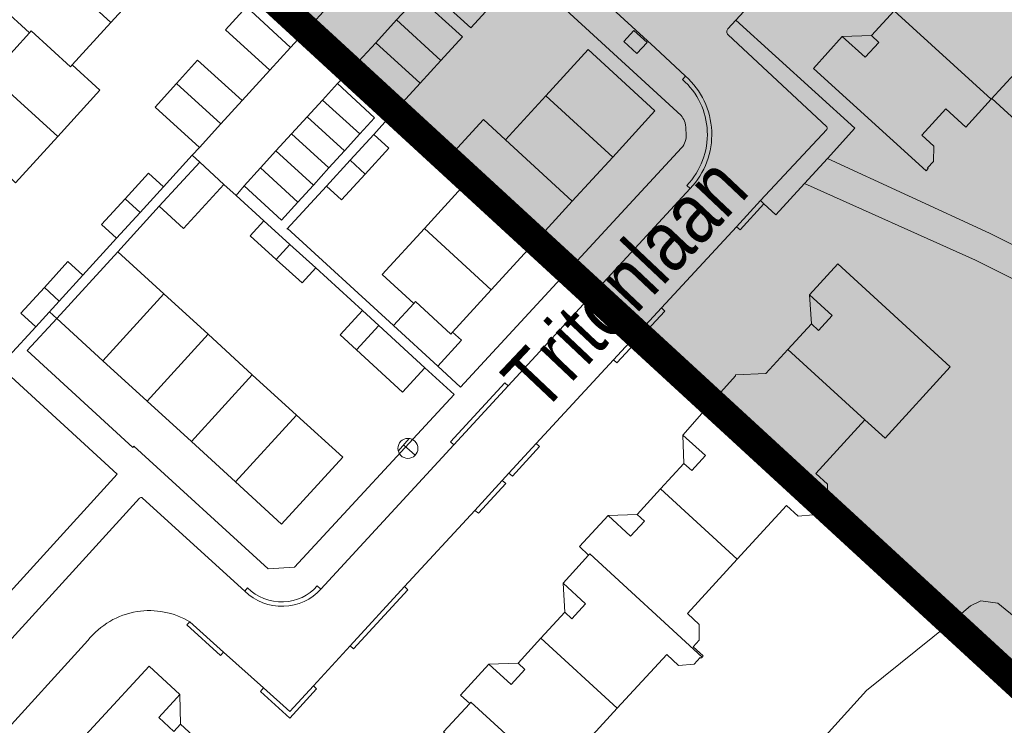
# Model space of a CAD drawing. Header units: metres. Extents: x 111546 to 149831, y 498798 to 507863.
# Tile 28 of 256: x 112666 to 112683, y 500455 to 500467. Entities that reach past the tile are written whole.
import ezdxf

# ---------------------------------------------------------------- set-up
doc = ezdxf.new("R2010")
doc.units = ezdxf.units.M
doc.layers.add('bladindeeling kader-5', color=170, linetype='Continuous')
doc.layers.add('bladindeling hatch kader 5', color=254, linetype='Continuous')
doc.layers.add('bladindeling', color=7, linetype='Continuous', lineweight=5)
doc.styles.add('Stempel', font='arial.ttf')
doc.styles.add('Zaanstad', font='ARIALN.TTF')

# ---------------------------------------------------------------- blocks, each defined once
blk = doc.blocks.new('Q25')
at = {"color": 0}
for p, q in [((-0.836, 0.544), (0.836, 0.546)), ((-0.021, 0.539), (-0.027, -1.003))]:
    blk.add_line(p, q, dxfattribs=at)
blk.add_circle((0, 0), 1, dxfattribs=at)

msp = doc.modelspace()

# ---------------------------------------------------------------- hatches: boundary and pattern name
at = {"layer": 'bladindeling hatch kader 5'}
h = msp.add_hatch(color=256, dxfattribs=at)
h.dxf.hatch_style = 1
h.paths.add_polyline_path([(112680.6096, 500495.8942), (112706.5697, 500472.0346), (112687.5801, 500451.3732), (112661.62, 500475.2328)])

# ---------------------------------------------------------------- linework, layer by layer
at = {"layer": 'bladindeeling kader-5', "linetype": 'ByBlock', "const_width": 0.5}
msp.add_lwpolyline([(112680.6096, 500495.8942), (112706.5697, 500472.0346), (112687.5801, 500451.3732), (112661.62, 500475.2328)], close=True, dxfattribs=at)
at = {"layer": 'bladindeling'}
for p, q in [((112682.4583, 500471.4515), (112678.2803, 500466.875)), ((112682.4583, 500471.4515), (112678.2803, 500466.875)), ((112674.3255, 500468.7494), (112676.8926, 500466.4015)), ((112674.3255, 500468.7494), (112676.8926, 500466.4015)), ((112666.3752, 500467.8886), (112667.5273, 500466.837)), ((112671.002, 500466.8256), (112670.2409, 500467.5226)), ((112669.8585, 500467.1051), (112670.6196, 500466.4082)), ((112680.6127, 500466.611), (112681.0058, 500467.0396)), ((112681.0058, 500467.0396), (112682.6767, 500465.5154)), ((112667.5273, 500466.837), (112666.8611, 500466.1072)), ((112670.6196, 500466.4082), (112671.002, 500466.8256)), ((112672.0857, 500466.4877), (112672.445, 500466.8796)), ((112672.445, 500466.8796), (112673.206, 500466.1825)), ((112678.2803, 500466.875), (112678.1454, 500466.7276)), ((112678.2803, 500466.875), (112678.1454, 500466.7276)), ((112665.46, 500465.9273), (112666.1277, 500466.6597)), ((112678.1511, 500466.622), (112679.8417, 500465.0503)), ((112678.1511, 500466.622), (112679.8417, 500465.0503)), ((112682.6767, 500465.5154), (112683.7694, 500466.7205)), ((112672.8467, 500465.7905), (112672.0857, 500466.4877)), ((112680.1084, 500466.595), (112680.6127, 500466.611)), ((112676.8926, 500466.4015), (112677.4155, 500465.912)), ((112676.8926, 500466.4015), (112677.4155, 500465.912)), ((112673.206, 500466.1825), (112672.8467, 500465.7905)), ((112670.2608, 500466.0162), (112669.7847, 500465.4954)), ((112670.2608, 500466.0162), (112669.7847, 500465.4954)), ((112671.5658, 500465.9213), (112671.7153, 500466.0831)), ((112671.5658, 500465.9213), (112671.7153, 500466.0831)), ((112666.6131, 500464.8764), (112665.46, 500465.9273)), ((112668.654, 500465.7854), (112669.4179, 500465.0915)), ((112671.1667, 500465.5026), (112671.4249, 500465.7857)), ((112671.1667, 500465.5026), (112671.4249, 500465.7857)), ((112671.4249, 500465.7857), (112671.5658, 500465.9213)), ((112671.4249, 500465.7857), (112671.5658, 500465.9213)), ((112677.4155, 500465.912), (112677.3635, 500465.8566)), ((112677.4155, 500465.912), (112677.3635, 500465.8566)), ((112670.9046, 500465.2153), (112671.1667, 500465.5026)), ((112670.9046, 500465.2153), (112671.1667, 500465.5026)), ((112671.1667, 500465.5026), (112671.81, 500464.9188)), ((112671.1667, 500465.5026), (112671.81, 500464.9188)), ((112674.3167, 500464.8157), (112675.0137, 500465.5768)), ((112676.164, 500464.5229), (112675.0137, 500465.5768)), ((112670.6352, 500464.92), (112670.9046, 500465.2153)), ((112670.6352, 500464.92), (112670.9046, 500465.2153)), ((112670.9046, 500465.2153), (112671.5486, 500464.6308)), ((112670.9046, 500465.2153), (112671.5486, 500464.6308)), ((112677.418, 500465.0028), (112677.4251, 500464.9194)), ((112677.418, 500465.0028), (112677.4251, 500464.9194)), ((112679.8472, 500464.9968), (112678.707, 500463.7723)), ((112679.8472, 500464.9968), (112678.707, 500463.7723)), ((112670.3679, 500464.6268), (112670.6352, 500464.92)), ((112670.3679, 500464.6268), (112670.6352, 500464.92)), ((112670.6352, 500464.92), (112671.28, 500464.3348)), ((112670.6352, 500464.92), (112671.28, 500464.3348)), ((112671.5486, 500464.6308), (112671.81, 500464.9188)), ((112671.5486, 500464.6308), (112671.81, 500464.9188)), ((112675.4671, 500463.7618), (112674.3167, 500464.8157)), ((112670.1007, 500464.3339), (112670.3679, 500464.6268)), ((112670.1007, 500464.3339), (112670.3679, 500464.6268)), ((112670.3679, 500464.6268), (112671.0134, 500464.041)), ((112670.3679, 500464.6268), (112671.0134, 500464.041)), ((112671.28, 500464.3348), (112671.5486, 500464.6308)), ((112671.28, 500464.3348), (112671.5486, 500464.6308)), ((112668.4352, 500464.0105), (112668.9285, 500464.5528)), ((112671.6456, 500464.466), (112671.9027, 500464.23)), ((112676.164, 500464.5229), (112675.4671, 500463.7618)), ((112679.8585, 500464.4978), (112679.4653, 500464.0697)), ((112679.8585, 500464.4978), (112679.4653, 500464.0697)), ((112679.8585, 500464.4978), (112682.6449, 500463.2123)), ((112679.8585, 500464.4978), (112682.6449, 500463.2123)), ((112669.8214, 500464.0277), (112670.1007, 500464.3339)), ((112669.8214, 500464.0277), (112670.1007, 500464.3339)), ((112670.1007, 500464.3339), (112670.747, 500463.7474)), ((112670.1007, 500464.3339), (112670.747, 500463.7474)), ((112671.0134, 500464.041), (112671.28, 500464.3348)), ((112671.0134, 500464.041), (112671.28, 500464.3348)), ((112669.4729, 500464.0527), (112669.6858, 500463.8593)), ((112669.4729, 500464.0527), (112669.6858, 500463.8593)), ((112669.6858, 500463.8593), (112669.8214, 500464.0277)), ((112669.6858, 500463.8593), (112669.8214, 500464.0277)), ((112671.2392, 500464.0231), (112670.5579, 500463.2838)), ((112671.2392, 500464.0231), (112670.5579, 500463.2838)), ((112670.747, 500463.7474), (112671.0134, 500464.041)), ((112670.747, 500463.7474), (112671.0134, 500464.041)), ((112672.9229, 500463.2935), (112673.6198, 500464.0546)), ((112674.77, 500463.0007), (112673.6198, 500464.0546)), ((112677.497, 500463.9813), (112674.3649, 500460.5893)), ((112677.497, 500463.9813), (112674.3649, 500460.5893)), ((112677.4376, 500464.0348), (112677.497, 500463.9813)), ((112677.4376, 500464.0348), (112677.497, 500463.9813)), ((112682.4072, 500462.7465), (112679.4653, 500464.0697)), ((112682.4072, 500462.7465), (112679.4653, 500464.0697)), ((112667.7718, 500463.8038), (112668.0292, 500463.5678)), ((112669.6858, 500463.8593), (112670.1612, 500463.4264)), ((112669.6858, 500463.8593), (112670.1612, 500463.4264)), ((112675.4671, 500463.7618), (112674.77, 500463.0007)), ((112678.707, 500463.7723), (112678.2933, 500463.3225)), ((112678.707, 500463.7723), (112678.2933, 500463.3225)), ((112678.707, 500463.7723), (112678.7622, 500463.7173)), ((112678.707, 500463.7723), (112678.7622, 500463.7173)), ((112667.6461, 500462.8939), (112668.3577, 500463.6758)), ((112672.391, 500461.6251), (112670.5618, 500463.3012)), ((112674.073, 500462.2396), (112672.9229, 500463.2935)), ((112678.2933, 500463.3225), (112676.9997, 500461.928)), ((112678.2933, 500463.3225), (112676.9997, 500461.928)), ((112667.0464, 500462.4894), (112667.6231, 500463.1251)), ((112682.6449, 500463.2123), (112683.5099, 500462.7793)), ((112682.6449, 500463.2123), (112683.5099, 500462.7793)), ((112670.3728, 500462.7622), (112670.6078, 500463.0203)), ((112674.77, 500463.0007), (112674.073, 500462.2396)), ((112682.4072, 500462.7465), (112684.8167, 500461.5439)), ((112682.4072, 500462.7465), (112684.8167, 500461.5439)), ((112671.8554, 500461.8807), (112671.0541, 500462.6144)), ((112666.3828, 500462.2799), (112666.6408, 500462.0446)), ((112674.073, 500462.2396), (112673.4067, 500461.5117)), ((112668.4392, 500462.1695), (112667.3902, 500461.0193)), ((112669.2005, 500461.4739), (112668.4392, 500462.1695)), ((112679.5813, 500461.6528), (112679.5503, 500462.1526)), ((112676.9997, 500461.928), (112676.1762, 500461.0372)), ((112676.9997, 500461.928), (112676.1762, 500461.0372)), ((112666.5971, 500461.7438), (112666.4712, 500461.8587)), ((112671.7529, 500461.2045), (112672.1365, 500461.6228)), ((112669.2005, 500461.4739), (112668.1514, 500460.3237)), ((112669.9616, 500460.7783), (112669.2005, 500461.4739)), ((112680.5001, 500460.0037), (112679.1778, 500461.2135)), ((112676.1762, 500461.0372), (112674.8475, 500459.5934)), ((112676.1762, 500461.0372), (112674.8475, 500459.5934)), ((112667.3902, 500461.0193), (112668.1514, 500460.3237)), ((112669.9616, 500460.7783), (112668.9127, 500459.6282)), ((112670.7233, 500460.0824), (112669.9616, 500460.7783)), ((112674.3649, 500460.5893), (112673.429, 500459.5737)), ((112674.3649, 500460.5893), (112673.429, 500459.5737)), ((112668.1514, 500460.3237), (112668.9127, 500459.6282)), ((112677.819, 500460.2467), (112679.7462, 500458.4918)), ((112669.6733, 500458.9333), (112670.7233, 500460.0824)), ((112677.3664, 500459.7396), (112677.3886, 500459.2541)), ((112668.9127, 500459.6282), (112669.6733, 500458.9333)), ((112673.429, 500459.5737), (112671.143, 500457.0883)), ((112673.429, 500459.5737), (112671.143, 500457.0883)), ((112674.8475, 500459.5934), (112674.378, 500459.0852)), ((112674.8475, 500459.5934), (112674.378, 500459.0852)), ((112674.378, 500459.0852), (112674.2631, 500458.9579)), ((112674.378, 500459.0852), (112674.2631, 500458.9579)), ((112674.2631, 500458.9579), (112673.792, 500458.4447)), ((112674.2631, 500458.9579), (112673.792, 500458.4447)), ((112676.9849, 500458.8151), (112678.3064, 500457.606)), ((112668.0221, 500458.6547), (112664.2208, 500454.498)), ((112668.0221, 500458.6547), (112664.2208, 500454.498)), ((112669.8317, 500457.054), (112668.0728, 500458.655)), ((112669.8317, 500457.054), (112668.0728, 500458.655)), ((112673.792, 500458.4447), (112672.5823, 500457.1339)), ((112673.792, 500458.4447), (112672.5823, 500457.1339)), ((112676.0833, 500458.3556), (112676.5813, 500458.376)), ((112675.7488, 500457.677), (112675.7674, 500457.6972)), ((112675.7674, 500457.6972), (112677.6991, 500455.9213)), ((112671.143, 500457.0883), (112671.0801, 500457.1454)), ((112671.143, 500457.0883), (112671.0801, 500457.1454)), ((112672.5823, 500457.1339), (112671.6446, 500456.1165)), ((112672.5823, 500457.1339), (112671.6446, 500456.1165)), ((112675.3081, 500457.1951), (112675.3388, 500456.6941)), ((112669.8778, 500457.1151), (112669.8317, 500457.054)), ((112669.8778, 500457.1151), (112669.8317, 500457.054)), ((112668.8363, 500456.4737), (112668.8857, 500456.5291)), ((112668.8363, 500456.4737), (112668.8857, 500456.5291)), ((112669.4136, 500455.9481), (112668.8363, 500456.4737)), ((112669.4136, 500455.9481), (112668.8363, 500456.4737)), ((112669.4631, 500456.0057), (112668.8857, 500456.5291)), ((112669.4631, 500456.0057), (112668.8857, 500456.5291)), ((112667.1334, 500456.2078), (112664.4951, 500453.3148)), ((112667.1334, 500456.2078), (112664.4951, 500453.3148)), ((112671.6446, 500456.1165), (112671.0142, 500455.429)), ((112671.6446, 500456.1165), (112671.0142, 500455.429)), ((112674.9282, 500456.2474), (112676.2407, 500455.0406)), ((112669.4631, 500456.0057), (112669.4136, 500455.9481)), ((112669.4631, 500456.0057), (112669.4136, 500455.9481)), ((112670.1526, 500455.3939), (112669.4631, 500456.0057)), ((112670.1526, 500455.3939), (112669.4631, 500456.0057)), ((112674.0314, 500455.8009), (112674.5338, 500455.8181)), ((112668.713, 500455.2778), (112668.7283, 500454.769)), ((112670.6067, 500454.9834), (112670.1526, 500455.3939)), ((112670.6067, 500454.9834), (112670.1526, 500455.3939)), ((112671.0142, 500455.429), (112670.6067, 500454.9834)), ((112671.0142, 500455.429), (112670.6067, 500454.9834))]:
    msp.add_line(p, q, dxfattribs=at)
for points in [[(112673.8544, 500468.4373), (112676.722, 500465.8029), (112677.3377, 500465.2386)], [(112673.8544, 500468.4373), (112676.722, 500465.8029), (112677.3377, 500465.2386)], [(112666.1277, 500466.6597), (112665.6511, 500467.0953), (112666.3752, 500467.8886)], [(112671.002, 500466.8256), (112671.3608, 500467.2176), (112670.5997, 500467.9146), (112670.2409, 500467.5226)], [(112668.0923, 500467.7754), (112668.2514, 500467.6301), (112667.5273, 500466.837)], [(112672.445, 500466.8796), (112672.8155, 500467.2842), (112673.5765, 500466.5871), (112673.206, 500466.1825)], [(112669.8585, 500467.1051), (112669.4996, 500466.7131), (112670.2608, 500466.0162), (112670.6196, 500466.4082)], [(112678.2803, 500466.875), (112680.3307, 500465.0162), (112679.8585, 500464.4978)], [(112678.2803, 500466.875), (112680.3307, 500465.0162), (112679.8585, 500464.4978)], [(112666.1277, 500466.6597), (112666.1566, 500466.6915), (112666.8322, 500466.0754), (112666.8611, 500466.1072)], [(112672.8467, 500465.7905), (112672.4762, 500465.386), (112671.7153, 500466.0831), (112672.0857, 500466.4877)], [(112681.8955, 500465.3501), (112681.4836, 500464.896), (112681.6869, 500464.7104), (112681.6805, 500464.4484), (112681.5785, 500464.3365), (112681.5923, 500464.3241), (112681.5556, 500464.283), (112679.6193, 500466.0475), (112680.1084, 500466.595)], [(112680.1084, 500466.595), (112680.5058, 500466.24), (112680.7395, 500466.4947), (112680.6127, 500466.611)], [(112675.0137, 500465.5768), (112675.7397, 500466.3695), (112676.8898, 500465.3157), (112676.164, 500464.5229)], [(112669.4179, 500465.0915), (112669.7847, 500465.4954), (112669.0209, 500466.1892), (112668.654, 500465.7854)], [(112666.8611, 500466.1072), (112667.3382, 500465.672), (112666.6131, 500464.8764)], [(112668.654, 500465.7854), (112668.287, 500465.3814), (112669.051, 500464.6875), (112669.4179, 500465.0915)], [(112671.81, 500464.9188), (112672.0634, 500465.198), (112671.4249, 500465.7857)], [(112671.81, 500464.9188), (112672.0634, 500465.198), (112671.4249, 500465.7857)], [(112671.5658, 500465.9213), (112672.332, 500465.2264), (112672.0519, 500464.9089)], [(112671.5658, 500465.9213), (112672.332, 500465.2264), (112672.0519, 500464.9089)], [(112684.8308, 500465.8163), (112683.7085, 500464.5955), (112682.6881, 500465.5279)], [(112682.6767, 500465.5154), (112682.239, 500465.0363), (112681.8955, 500465.3501)], [(112674.3167, 500464.8157), (112673.9376, 500465.1658), (112673.2392, 500464.403), (112673.6198, 500464.0546)], [(112666.6131, 500464.8764), (112665.8878, 500464.0807), (112665.7292, 500464.2255)], [(112671.6456, 500464.466), (112672.0519, 500464.9089), (112672.3092, 500464.6729), (112671.9027, 500464.23)], [(112669.051, 500464.6875), (112668.9285, 500464.5528), (112669.0558, 500464.4357)], [(112669.051, 500464.6875), (112668.9285, 500464.5528), (112669.0558, 500464.4357)], [(112677.346, 500464.6796), (112673.5453, 500460.5645), (112673.1521, 500460.9281)], [(112677.346, 500464.6796), (112673.5453, 500460.5645), (112673.1521, 500460.9281)], [(112671.9027, 500464.23), (112671.4963, 500463.7869), (112671.2392, 500464.0231), (112671.6456, 500464.466)], [(112668.0292, 500463.5678), (112668.4352, 500464.0105), (112668.1779, 500464.2465), (112667.7718, 500463.8038)], [(112669.8214, 500464.0277), (112670.4641, 500463.4357), (112670.747, 500463.7474)], [(112669.8214, 500464.0277), (112670.4641, 500463.4357), (112670.747, 500463.7474)], [(112679.4653, 500464.0697), (112678.9684, 500463.5308), (112678.7622, 500463.7173)], [(112679.4653, 500464.0697), (112678.9684, 500463.5308), (112678.7622, 500463.7173)], [(112667.7718, 500463.8038), (112667.3658, 500463.3611), (112667.6231, 500463.1251), (112668.0292, 500463.5678)], [(112666.2352, 500461.6), (112665.7701, 500461.0946), (112663.0077, 500463.6297)], [(112666.2352, 500461.6), (112665.7701, 500461.0946), (112663.0077, 500463.6297)], [(112678.7622, 500463.7173), (112678.3575, 500463.2725), (112678.2933, 500463.3225)], [(112678.7622, 500463.7173), (112678.3575, 500463.2725), (112678.2933, 500463.3225)], [(112670.3728, 500462.7622), (112669.9263, 500463.1681), (112670.1612, 500463.4264), (112670.6078, 500463.0203)], [(112672.7383, 500462.0043), (112672.1965, 500462.5004), (112672.9229, 500463.2935)], [(112668.4392, 500462.1695), (112667.6461, 500462.8939), (112666.5971, 500461.7438), (112667.3902, 500461.0193)], [(112670.6078, 500463.0203), (112671.0541, 500462.6144), (112670.8191, 500462.3561), (112670.3728, 500462.7622)], [(112666.3828, 500462.2799), (112666.7885, 500462.7247), (112667.0464, 500462.4894), (112666.6408, 500462.0446)], [(112681.9698, 500460.9158), (112680.0378, 500462.6834), (112679.5503, 500462.1526), (112679.938, 500461.7966), (112679.7018, 500461.5394), (112679.5813, 500461.6528), (112679.1778, 500461.2135)], [(112666.6408, 500462.0446), (112666.2352, 500461.6), (112665.9772, 500461.8353), (112666.3828, 500462.2799)], [(112671.7529, 500461.2045), (112671.4717, 500461.4624), (112671.8554, 500461.8807), (112672.1365, 500461.6228)], [(112673.4067, 500461.5117), (112673.5589, 500461.3724), (112673.1521, 500460.9281), (112672.391, 500461.6251), (112672.7383, 500462.0043)], [(112673.4067, 500461.5117), (112673.3761, 500461.4785), (112672.7672, 500462.036), (112672.7383, 500462.0043)], [(112676.9997, 500461.928), (112677.0574, 500461.8735), (112676.2361, 500460.9813), (112676.1762, 500461.0372)], [(112676.9997, 500461.928), (112677.0574, 500461.8735), (112676.2361, 500460.9813), (112676.1762, 500461.0372)], [(112672.9278, 500460.8968), (112673.4337, 500460.44), (112670.6895, 500457.4689), (112670.2354, 500457.4422), (112667.9251, 500459.547), (112667.9039, 500459.5274), (112666.0876, 500461.1942), (112666.5971, 500461.7438)], [(112672.9278, 500460.8968), (112673.4337, 500460.44), (112670.6895, 500457.4689), (112670.2354, 500457.4422), (112667.9251, 500459.547), (112667.9039, 500459.5274), (112666.0876, 500461.1942), (112666.5971, 500461.7438)], [(112664.8241, 500461.6402), (112667.6344, 500459.0664), (112664.8659, 500456.0301)], [(112664.8241, 500461.6402), (112667.6344, 500459.0664), (112664.8659, 500456.0301)], [(112672.1365, 500461.6228), (112672.9278, 500460.8968), (112672.5441, 500460.4787), (112671.7529, 500461.2045)], [(112679.1778, 500461.2135), (112678.7999, 500460.8019), (112678.2763, 500460.7773), (112678.2767, 500460.7591), (112677.819, 500460.2467)], [(112681.9698, 500460.9158), (112680.8501, 500459.6855), (112680.5001, 500460.0037)], [(112674.3649, 500460.5893), (112674.3074, 500460.6399), (112673.3737, 500459.6256), (112673.429, 500459.5737)], [(112674.3649, 500460.5893), (112674.3074, 500460.6399), (112673.3737, 500459.6256), (112673.429, 500459.5737)], [(112677.819, 500460.2467), (112677.3664, 500459.7396), (112677.7589, 500459.3891), (112677.5264, 500459.1287), (112677.3886, 500459.2541), (112676.9849, 500458.8151)], [(112669.6733, 500458.9333), (112670.4664, 500458.2087), (112671.5163, 500459.358), (112670.7233, 500460.0824)], [(112679.7462, 500458.4918), (112679.766, 500458.5133), (112679.7521, 500458.526), (112679.8554, 500458.639), (112679.8587, 500458.8948), (112679.6556, 500459.0805), (112680.5001, 500460.0037)], [(112674.8475, 500459.5934), (112674.9053, 500459.541), (112674.4366, 500459.0307), (112674.378, 500459.0852)], [(112674.8475, 500459.5934), (112674.9053, 500459.541), (112674.4366, 500459.0307), (112674.378, 500459.0852)], [(112674.2631, 500458.9579), (112674.3209, 500458.9063), (112673.852, 500458.3944), (112673.792, 500458.4447)], [(112674.2631, 500458.9579), (112674.3209, 500458.9063), (112673.852, 500458.3944), (112673.792, 500458.4447)], [(112676.9849, 500458.8151), (112676.5813, 500458.376), (112676.708, 500458.2596), (112676.4693, 500458), (112676.0833, 500458.3556), (112675.5909, 500457.8229), (112675.7488, 500457.677)], [(112678.3064, 500457.606), (112679.1518, 500458.5298), (112679.3547, 500458.344), (112679.6093, 500458.37), (112679.7127, 500458.4828), (112679.7266, 500458.4701), (112679.7462, 500458.4918)], [(112675.7488, 500457.677), (112675.3081, 500457.1951), (112675.6967, 500456.8399), (112675.461, 500456.5823), (112675.3388, 500456.6941), (112674.9282, 500456.2474)], [(112677.6991, 500455.9213), (112677.7177, 500455.9414), (112677.5467, 500456.0986), (112677.6526, 500456.2138), (112677.652, 500456.483), (112677.449, 500456.6688), (112678.3064, 500457.606)], [(112672.5823, 500457.1339), (112672.6392, 500457.0792), (112671.703, 500456.0611), (112671.6446, 500456.1165)], [(112672.5823, 500457.1339), (112672.6392, 500457.0792), (112671.703, 500456.0611), (112671.6446, 500456.1165)], [(112683.2939, 500455.4221), (112683.3332, 500456.0802), (112683.1358, 500456.5707), (112682.7877, 500456.8485), (112682.4994, 500456.8919), (112682.3186, 500456.8038), (112681.9633, 500456.5009), (112680.5317, 500455.3492), (112679.0608, 500453.7224), (112677.4014, 500451.9445)], [(112674.9282, 500456.2474), (112674.5338, 500455.8181), (112674.6526, 500455.7087), (112674.4141, 500455.4491), (112674.0314, 500455.8009), (112673.5443, 500455.2687), (112673.7018, 500455.1234)], [(112676.2407, 500455.0406), (112677.0918, 500455.9662), (112677.2968, 500455.7776), (112677.5617, 500455.7998), (112677.6666, 500455.9137), (112677.6805, 500455.901), (112677.6991, 500455.9213)], [(112667.9612, 500453.0702), (112667.0295, 500453.9275), (112666.718, 500453.585), (112666.4645, 500453.8131), (112666.4518, 500453.7991), (112666.4112, 500453.8365), (112668.1841, 500455.7637), (112668.713, 500455.2778), (112668.6607, 500455.2207), (112668.3511, 500454.8822), (112668.6121, 500454.6425), (112668.7283, 500454.769), (112669.1587, 500454.3736)], [(112671.0142, 500455.429), (112671.0675, 500455.3759), (112670.6098, 500454.8735), (112670.1012, 500455.3286), (112670.1526, 500455.3939)], [(112671.0142, 500455.429), (112671.0675, 500455.3759), (112670.6098, 500454.8735), (112670.1012, 500455.3286), (112670.1526, 500455.3939)], [(112673.7018, 500455.1234), (112673.2522, 500454.6349), (112673.6432, 500454.2749), (112673.4072, 500454.0136), (112673.2803, 500454.1296), (112672.8859, 500453.6978)], [(112673.7018, 500455.1234), (112673.7227, 500455.1462), (112675.6557, 500453.3826)], [(112675.6557, 500453.3826), (112675.6754, 500453.4042), (112675.5039, 500453.5608), (112675.6093, 500453.6763), (112675.5937, 500453.9252), (112675.3886, 500454.1139), (112676.2407, 500455.0406)]]:
    msp.add_lwpolyline(points, dxfattribs=at)
for points in [[(112673.3446, 500467.86), (112674.1047, 500467.1621), (112673.7199, 500466.7429), (112672.9597, 500467.4409)], [(112676.5264, 500466.7015), (112676.7545, 500466.4928), (112676.5803, 500466.3025), (112676.3523, 500466.5111)], [(112676.5264, 500466.7015), (112676.7545, 500466.4928), (112676.5803, 500466.3025), (112676.3523, 500466.5111)], [(112669.0558, 500464.4357), (112669.4729, 500464.0527), (112668.7746, 500463.2928), (112668.3577, 500463.6758)]]:
    msp.add_lwpolyline(points, close=True, dxfattribs=at)
for centre, radius, start, end in [((112678.1931, 500466.6777), 0.069, 133.70456, 179.41545), ((112678.1931, 500466.6777), 0.069, 133.70456, 179.41545), ((112678.1934, 500466.6769), 0.0693, 178.76372, 232.39326), ((112678.1934, 500466.6769), 0.0693, 178.76372, 232.39326), ((112676.5312, 500464.9107), 1.2599, 2.52101, 48.65373), ((112676.5312, 500464.9107), 1.2599, 2.52101, 48.65373), ((112676.5255, 500464.9078), 1.3418, 2.61924, 48.45261), ((112676.5255, 500464.9078), 1.3418, 2.61924, 48.45261), ((112677.086, 500465.0226), 0.3317, 20.99357, 40.63522), ((112677.086, 500465.0226), 0.3317, 20.99357, 40.63522), ((112677.0847, 500465.0202), 0.3338, 357.0194, 21.30531), ((112677.0847, 500465.0202), 0.3338, 357.0194, 21.30531), ((112676.5312, 500464.9099), 1.2599, 316.00672, 2.55916), ((112676.5312, 500464.9099), 1.2599, 316.00672, 2.55916), ((112676.5255, 500464.9069), 1.3418, 316.38357, 2.65529), ((112676.5255, 500464.9069), 1.3418, 316.38357, 2.65529), ((112679.8109, 500465.0208), 0.0426, 8.949, 43.8358), ((112679.8109, 500465.0208), 0.0426, 8.949, 43.8358), ((112679.8105, 500465.0196), 0.0432, 328.05666, 10.31563), ((112679.8105, 500465.0196), 0.0432, 328.05666, 10.31563), ((112677.1165, 500464.8874), 0.3096, 317.83959, 341.83495), ((112677.1165, 500464.8874), 0.3096, 317.83959, 341.83495), ((112677.117, 500464.889), 0.3096, 341.53267, 5.63543), ((112677.117, 500464.889), 0.3096, 341.53267, 5.63543), ((112668.0471, 500458.6354), 0.0316, 94.5137, 142.40056), ((112668.0471, 500458.6354), 0.0316, 94.5137, 142.40056), ((112668.0479, 500458.6352), 0.0319, 38.50798, 95.85579), ((112668.0479, 500458.6352), 0.0319, 38.50798, 95.85579), ((112670.4652, 500457.6943), 0.8243, 272.29639, 318.24444), ((112670.4652, 500457.6943), 0.8243, 272.29639, 318.24444), ((112670.4702, 500457.7109), 0.9161, 225.81058, 271.9528), ((112670.4702, 500457.7109), 0.9161, 225.81058, 271.9528), ((112670.4643, 500457.6944), 0.8243, 224.64136, 272.35411), ((112670.4643, 500457.6944), 0.8243, 224.64136, 272.35411), ((112670.4711, 500457.7109), 0.9161, 271.89957, 317.18031), ((112670.4711, 500457.7109), 0.9161, 271.89957, 317.18031), ((112668.1912, 500455.3752), 1.3462, 99.12518, 141.79469), ((112668.1912, 500455.3752), 1.3462, 99.12518, 141.79469), ((112668.1921, 500455.3755), 1.346, 58.98397, 99.16528), ((112668.1921, 500455.3755), 1.346, 58.98397, 99.16528)]:
    msp.add_arc(centre, radius, start, end, dxfattribs=at)

# ---------------------------------------------------------------- block references
at = {"layer": 'bladindeling', "xscale": 0.1719986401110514, "yscale": 0.1719986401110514, "zscale": 0.1719986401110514, "rotation": 48.75743090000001}
msp.add_blockref('Q25', (112672.6387, 500459.511), dxfattribs=at)
msp.add_blockref('Q25', (112672.6387, 500459.511), dxfattribs=at)

# ---------------------------------------------------------------- texts
at = {"layer": 'bladindeeling kader-5', "linetype": 'ByBlock', "style": 'Stempel'}
msp.add_text('5', height=13.207, rotation=317.9052, dxfattribs=at).set_placement((112675.1895, 500469.2015))
at = {"layer": 'bladindeling', "color": 2, "style": 'Zaanstad'}
msp.add_text('Tritonlaan', height=1.03199, rotation=46.60874, dxfattribs=at).set_placement((112674.9368, 500460.0897))

doc.saveas('drawing.dxf')
